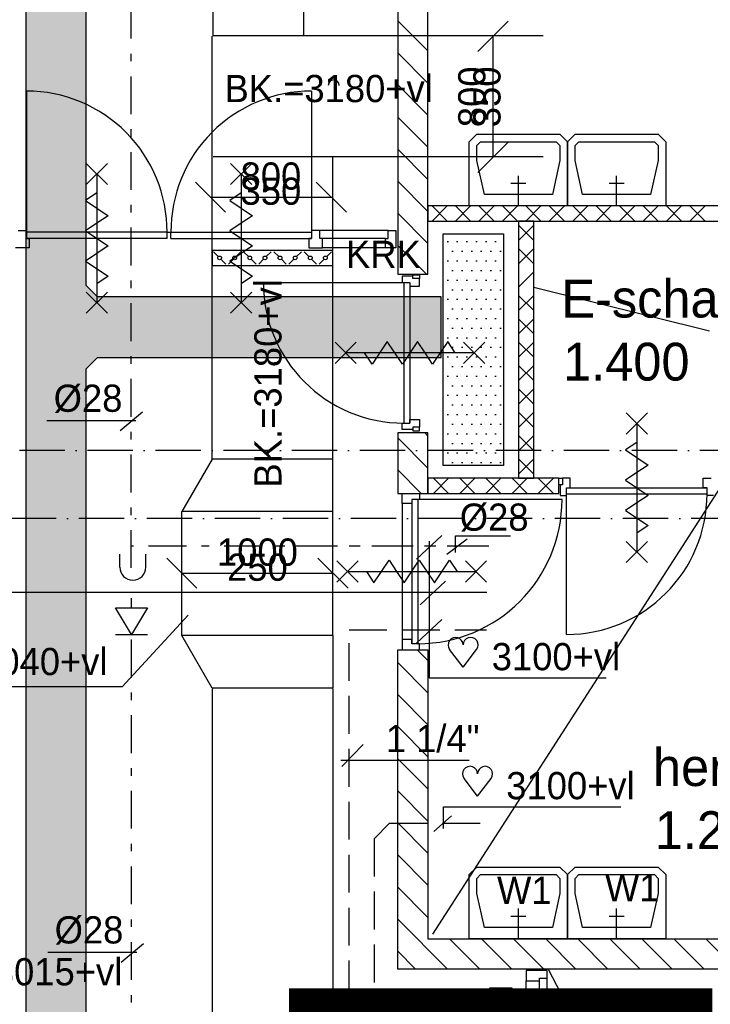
# Model space of a CAD drawing. Extents: x -41378 to 114803, y -24080 to 82188.
# Tile 106 of 137: x 57430 to 61999, y 41415 to 47924. Entities that reach past the tile are written whole.
import ezdxf
from ezdxf.enums import TextEntityAlignment as Align

# ---------------------------------------------------------------- set-up
doc = ezdxf.new("R2010")
doc.units = 0
doc.header["$LTSCALE"] = 50
for name, pattern in [('2322102', [45, 5, -2, 5, -2, 5, -2, 5, -2, 5, -2, 5, -5]), ('2322107', [2000, 1000, 1000]), ('2322108', [7, 5, -2]), ('2322109', [10, 5, -2, 1, -2]), ('2322121', [2000, 1000, 1000]), ('DASHDOT', [9, 6, -1.5, 0, -1.5]), ('DOT2', [1.25, 0, -1.25]), ('LURETOUR', [6, 4, -2])]:
    doc.linetypes.add(name, pattern=pattern)
doc.layers.get('0').update_dxf_attribs({"linetype": 'CONTINUOUS'})
for name, color, linetype in [('AL$2----_RENVOOI', 7, 'CONTINUOUS'), ('AL$7----_STRAMIEN', 1, 'DASHDOT'), ('AL22----_BINNENWAND', 7, 'CONTINUOUS'), ('AL23----_VLOEREN', 4, 'CONTINUOUS'), ('AL28----_KONSTRUKTIE', 3, 'CONTINUOUS'), ('AL32----_BINNENKOZ', 7, 'CONTINUOUS'), ('AL32----_DRAAIR', 7, 'CONTINUOUS'), ('AL65----_BEVEILIGING', 7, 'CONTINUOUS'), ('AL74----_INRSANITAIR', 7, 'CONTINUOUS'), ('ALXA7---_KALKZVUIL', 1, 'CONTINUOUS'), ('ALXAB---_PREFABBETON', 1, 'CONTINUOUS'), ('BOUW', 8, 'CONTINUOUS'), ('KABELGGOOT1', 8, 'CONTINUOUS'), ('WL524---', 4, 'CONTINUOUS'), ('WL531---', 4, 'CONTINUOUS'), ('WL561---', 4, 'CONTINUOUS'), ('WL561---_AANVOER', 4, 'CONTINUOUS'), ('WL561---_RETOUR', 4, 'CONTINUOUS'), ('WL562---', 4, 'CONTINUOUS'), ('WL5627--', 4, 'CONTINUOUS'), ('WL570---', 3, 'CONTINUOUS'), ('WL570---_RETOUR', 3, 'CONTINUOUS'), ('WL570---_TOEVOER', 3, 'CONTINUOUS'), ('WM570---', 1, 'CONTINUOUS')]:
    doc.layers.add(name, color=color, linetype=linetype)
doc.layers.get('0').freeze()
doc.styles.add('BURO-018', font='BUROFONT.shx', dxfattribs={"height": 90})
doc.styles.add('BURO-025', font='BUROFONT.shx', dxfattribs={"height": 250})
pattern_1 = [(0, (0, 200000), (31.75, 63.5), [0, -63.5])]

# ---------------------------------------------------------------- blocks, each defined once
blk = doc.blocks.new('2322401')
at = {"color": 0, "linetype": 'CONTINUOUS'}
for p, q in [((-0.5, 0.5, 1), (-0.5, 0.5)), ((-0.5, 0.5, 1), (-0.5, -0.5, 1)), ((0.5, 0.5, 1), (-0.5, 0.5, 1)), ((0.5, 0.5), (-0.5, 0.5)), ((-0.5, 0.5), (-0.5, -0.5)), ((0.5, 0.5, 1), (0.5, 0.5)), ((0.5, -0.5, 1), (0.5, 0.5, 1)), ((0.5, -0.5), (0.5, 0.5)), ((-0.5, -0.5, 1), (-0.5, -0.5)), ((-0.5, -0.5, 1), (0.5, -0.5, 1)), ((-0.5, -0.5), (0.5, -0.5)), ((0.5, -0.5, 1), (0.5, -0.5))]:
    blk.add_line(p, q, dxfattribs=at)
blk = doc.blocks.new('CVHATCH4')
at = {"color": 0, "linetype": 'DOT2'}
blk.add_lwpolyline([(-0.5, 0, 1, 1, 0), (0.5, 0, 1, 1, 0)], format="xyseb", dxfattribs=at)
blk = doc.blocks.new('LU-2D-K-320')
at = {"color": 0, "linetype": 'CONTINUOUS'}
for p, q in [((-0.5, 400), (0.5, 400)), ((-0.5, -400), (0.5, -400))]:
    blk.add_line(p, q, dxfattribs=at)
blk = doc.blocks.new('*U150', base_point=(59082, 44322.1))
at = {"layer": 'WM570---', "color": 1, "linetype": 'CONTINUOUS'}
for p, q in [((58582.3, 44421.8), (58781.7, 44222.4)), ((59382.3, 44421.8), (59581.7, 44222.4)), ((58682, 44322.1), (59482, 44322.1))]:
    blk.add_line(p, q, dxfattribs=at)
at = {"layer": 'WM570---', "color": 1, "linetype": 'CONTINUOUS', "style": 'BURO-018'}
for s, p in [('800', (59082, 44372.1)), ('350', (59082, 44272.1))]:
    blk.add_text(s, height=180, dxfattribs=at).set_placement(p, align=Align.CENTER)
blk = doc.blocks.new('*U151', base_point=(60285.5, 47421))
at = {"layer": 'WM570---', "linetype": 'CONTINUOUS'}
for p, q in [((60385.2, 47920.7), (60185.8, 47721.3)), ((60285.5, 47821), (60285.5, 47021)), ((60385.2, 47120.7), (60185.8, 46921.3))]:
    blk.add_line(p, q, dxfattribs=at)
at = {"layer": 'WM570---', "linetype": 'CONTINUOUS', "style": 'BURO-018'}
for s, p in [('800', (60235.5, 47421)), ('350', (60335.5, 47421))]:
    blk.add_text(s, height=180, rotation=90, dxfattribs=at).set_placement(p, align=Align.CENTER)
blk = doc.blocks.new('LU-2D-KLC-32064')
at = {"color": 0, "linetype": 'CONTINUOUS'}
for p, q in [((-50, 400), (-50, -400)), ((50, 400), (-50, 400)), ((-8.8, 358.8), (-41.2, 391.2)), ((50, -400), (50, 400)), ((8.8, 341.2), (41.2, 308.8)), ((8.8, 258.8), (41.2, 291.2)), ((-8.8, 241.2), (-41.2, 208.8)), ((-8.8, 158.8), (-41.2, 191.2)), ((8.8, 141.2), (41.2, 108.8)), ((8.8, 58.8), (41.2, 91.2)), ((-8.8, 41.2), (-41.2, 8.8)), ((-8.8, -41.2), (-41.2, -8.8)), ((8.8, -58.8), (41.2, -91.2)), ((8.8, -141.2), (41.2, -108.8)), ((-8.8, -158.8), (-41.2, -191.2)), ((-8.8, -241.2), (-41.2, -208.8)), ((8.8, -258.8), (41.2, -291.2)), ((8.8, -341.2), (41.2, -308.8)), ((-8.8, -358.8), (-41.2, -391.2)), ((-50, -400), (50, -400))]:
    blk.add_line(p, q, dxfattribs=at)
for centre in [(0, 350), (0, 250), (0, 150), (0, 50), (0, -50), (0, -150), (0, -250), (0, -350)]:
    blk.add_circle(centre, 12.5, dxfattribs=at)
blk = doc.blocks.new('LU-2D-K-258')
at = {"color": 0, "linetype": 'CONTINUOUS'}
for p, q in [((-0.5, 300), (0.5, 300)), ((-0.5, -300), (0.5, -300))]:
    blk.add_line(p, q, dxfattribs=at)
blk = doc.blocks.new('LU-2D-K-3E8')
at = {"color": 0, "linetype": 'CONTINUOUS'}
for p, q in [((-0.5, 500), (0.5, 500)), ((-0.5, -500), (0.5, -500))]:
    blk.add_line(p, q, dxfattribs=at)
blk = doc.blocks.new('LU-2D-V-1--1-3E832015A')
at = {"color": 0, "linetype": 'CONTINUOUS'}
for p, q in [((346.4, 300), (0, 500)), ((0, -500), (0, 500)), ((346.4, -500), (346.4, 300)), ((0, -500), (346.4, -500))]:
    blk.add_line(p, q, dxfattribs=at)
blk = doc.blocks.new('*U241', base_point=(58804.2, 41989.7))
at = {"layer": 'WM570---', "linetype": 'CONTINUOUS'}
for p, q in [((58204.5, 42089.4), (58403.9, 41890)), ((59204.5, 42089.4), (59403.9, 41890)), ((58304.2, 41989.7), (59304.2, 41989.7))]:
    blk.add_line(p, q, dxfattribs=at)
at = {"layer": 'WM570---', "linetype": 'CONTINUOUS', "style": 'BURO-018'}
for s, p in [('1000', (58804.2, 42039.7)), ('250', (58804.2, 41939.7))]:
    blk.add_text(s, height=180, dxfattribs=at).set_placement(p, align=Align.CENTER)
blk = doc.blocks.new('3048311')
at = {"color": 0, "linetype": 'CONTINUOUS'}
for p, q in [((-2.5, 1.5), (0, 0)), ((-2.5, -1.5), (-2.5, 1.5)), ((0, -1.5), (0, 1.5)), ((0, 0), (-2.5, -1.5))]:
    blk.add_line(p, q, dxfattribs=at)
at = {"color": 0, "linetype": 'CONTINUOUS', "style": 'BURO-018', "flags": 1}
blk.add_attdef('CV_MATCODE', (0, 0), '', height=1.8, dxfattribs=at)
blk = doc.blocks.new('LDS')
at = {"color": 0, "linetype": 'CONTINUOUS'}
for p, q in [((0, 1), (1, 1)), ((0, -1), (1, -1))]:
    blk.add_line(p, q, dxfattribs=at)
blk.add_arc((0, 0), 1, 90, 270, dxfattribs=at)
blk = doc.blocks.new('HART')
at = {"color": 1}
for q in [(-39.7, 52.4), (39.7, 52.4)]:
    blk.add_line((0, 0), q, dxfattribs=at)
for centre, start, end in [((-22.1, 65.7), 0, 217.1867), ((22.1, 65.7), 322.8133, 180)]:
    blk.add_arc(centre, 22.1, start, end, dxfattribs=at)

msp = doc.modelspace()

# ---------------------------------------------------------------- hatches: boundary and pattern name
at = {"layer": 'KABELGGOOT1'}
h = msp.add_hatch(dxfattribs=at)
h.set_pattern_fill('DOTS', color=256, scale=40, style=0)
h.set_pattern_definition(pattern_1)
h.paths.add_polyline_path([(57870.6, 45616.5), (57945.6, 45691.5), (60219.3, 45691.5), (60219.3, 46091.5), (57945.4, 46091.5), (57870.6, 46166.5), (57870.6, 54737.5), (57945.4, 54812.5), (66285.3, 54812.5), (66360.3, 54737.5), (66360.3, 50354.5), (66285.3, 50279.5), (64938.3, 50279.5), (64938.3, 49879.5), (66760.3, 49879.5), (66761.3, 55213.5), (57470.6, 55213.5), (57470.6, 39113.3), (57402.2, 39038.3), (53994, 39038.3), (53994, 38637.8), (57870.6, 38638.3)])
h = msp.add_hatch(dxfattribs=at)
h.set_pattern_fill('DOTS', color=256, scale=40, style=0)
h.set_pattern_definition(pattern_1)
h.paths.add_polyline_path([(60631.4, 46509.2), (60231.4, 46509.2), (60231.4, 44976.5), (60631.4, 44976.5)])

# ---------------------------------------------------------------- linework, layer by layer
at = {"layer": 'AL$2----_RENVOOI', "color": 8, "linetype": 'CONTINUOUS'}
msp.add_arc((59507.5, 47490), 36, 0, 180, dxfattribs=at)
at = {"layer": 'AL$7----_STRAMIEN', "color": 1}
for p, q in [((112191.2, 45077.3), (-30903.4, 45077.3)), ((112582.7, 44627.3), (-30110.1, 44627.3))]:
    msp.add_line(p, q, dxfattribs=at)
at = {"layer": 'AL22----_BINNENWAND', "color": 8}
for p, q in [((62245, 46692.8), (60131, 46692.8)), ((60131, 46692.8), (60131, 46592.8)), ((60131, 46592.8), (62145, 46592.8)), ((60831, 46592.8), (60731, 46592.8)), ((60731, 46592.8), (60731, 44892.8)), ((60831, 44892.8), (60831, 46592.8)), ((60997.5, 44892.8), (60131, 44892.8)), ((60131, 44892.8), (60131, 44792.8)), ((60731, 44892.8), (60831, 44892.8)), ((60997.5, 44792.8), (60997.5, 44892.8)), ((60131, 44792.8), (60997.5, 44792.8))]:
    msp.add_line(p, q, dxfattribs=at)
at = {"layer": 'AL23----_VLOEREN', "color": 8}
msp.add_line((60925.6, 41647.3), (64346.9, 35120.3), dxfattribs=at)
at = {"layer": 'AL28----_KONSTRUKTIE', "color": 8, "linetype": 'CONTINUOUS'}
for p, q in [((59931, 48097.5), (59931, 46242.8)), ((60131, 46242.8), (60131, 48097.5)), ((59931, 46242.8), (60131, 46242.8)), ((60131, 46242.8), (60131, 46242.8)), ((60131, 45193.4), (59931, 45193.4)), ((59931, 45193.4), (59931, 44792.8)), ((60131, 44792.8), (60131, 45193.4)), ((59931, 44792.8), (60131, 44792.8)), ((59931, 41647.3), (59931, 43758.8)), ((59931, 43758.8), (60131, 43758.8)), ((60131, 43758.8), (60131, 41847.3)), ((60131, 41847.3), (66081, 41847.3)), ((66281, 41647.3), (59931, 41647.3))]:
    msp.add_line(p, q, dxfattribs=at)
at = {"layer": 'AL32----_BINNENKOZ', "color": 8}
for p, q in [((57419.3, 46529.8), (57475.3, 46529.8)), ((57419.3, 46529.8), (57475.3, 46529.8)), ((57475.3, 46529.8), (57475.3, 46478.8)), ((58405.3, 46518.8), (57475.3, 46518.8)), ((58405.3, 46478.8), (57475.3, 46478.8)), ((57475.3, 46478.8), (57492.3, 46478.8)), ((57492.3, 46478.8), (57492.3, 46415.8)), ((58405.3, 46518.8), (58430.3, 46518.8)), ((58405.3, 46478.8), (58405.3, 46518.8)), ((58430.3, 46478.8), (58430.3, 46518.8)), ((58430.3, 46518.8), (59360.3, 46518.8)), ((58430.3, 46478.8), (59360.3, 46478.8)), ((59360.3, 46478.8), (59343.3, 46478.8)), ((59343.3, 46478.8), (59343.3, 46415.8)), ((59416.3, 46529.8), (59360.3, 46529.8)), ((59360.3, 46529.8), (59360.3, 46478.8)), ((59416.3, 46529.8), (59360.3, 46529.8)), ((59867.8, 46529.8), (59416.3, 46529.8)), ((59416.3, 46478.8), (59416.3, 46529.8)), ((59433.3, 46478.8), (59416.3, 46478.8)), ((59850.8, 46478.8), (59433.3, 46478.8)), ((59433.3, 46415.8), (59433.3, 46478.8)), ((59850.8, 46415.8), (59850.8, 46478.8)), ((59850.8, 46478.8), (59867.8, 46478.8)), ((59867.8, 46478.8), (59867.8, 46529.8)), ((59867.8, 46529.8), (59917.8, 46529.8)), ((59917.8, 46529.8), (59917.8, 46415.8)), ((57492.3, 46415.8), (57402.3, 46415.8)), ((59343.3, 46415.8), (59433.3, 46415.8)), ((59850.8, 46415.8), (59433.3, 46415.8)), ((59917.8, 46415.8), (59850.8, 46415.8)), ((59961, 46228.9), (59961, 46186.9)), ((60031, 46228.9), (59961, 46228.9)), ((60031, 46213.9), (60031, 46236.9)), ((60031, 46236.9), (60075, 46236.9)), ((60031, 46213.9), (60031, 46228.9)), ((60075, 46236.9), (60075, 46213.9)), ((59042, 46186.9), (59972, 46186.9)), ((59961, 46186.9), (60012, 46186.9)), ((59972, 46186.9), (59972, 45256.9)), ((60012, 46186.9), (60012, 46161.9)), ((60012, 46186.9), (60012, 45256.9)), ((60012, 46161.9), (60075, 46161.9)), ((60075, 46213.9), (60031, 46213.9)), ((60075, 46161.9), (60075, 46213.9)), ((59961, 45214.9), (59961, 45256.9)), ((59961, 45256.9), (60012, 45256.9)), ((60012, 45256.9), (60012, 45281.9)), ((60012, 45281.9), (60075, 45281.9)), ((60075, 45281.9), (60075, 45229.9)), ((60031, 45214.9), (59961, 45214.9)), ((60031, 45229.9), (60031, 45206.9)), ((60075, 45229.9), (60031, 45229.9)), ((60031, 45229.9), (60031, 45214.9)), ((60031, 45206.9), (60075, 45206.9)), ((60075, 45206.9), (60075, 45229.9)), ((60997.5, 44848.8), (60997.5, 44892.8)), ((60997.5, 44892.8), (61020.5, 44892.8)), ((61072.5, 44892.8), (61020.5, 44892.8)), ((61020.5, 44892.8), (61020.5, 44848.8)), ((61072.5, 44829.8), (61072.5, 44892.8)), ((61952.5, 44829.8), (61952.5, 44892.8)), ((61952.5, 44892.8), (62004.5, 44892.8)), ((59961, 44725.8), (59961, 44792.8)), ((59961, 44792.8), (60031, 44792.8)), ((60031, 44792.8), (60031, 44792.8)), ((60031, 44792.8), (60075, 44792.8)), ((60075, 44792.8), (60075, 44752.8)), ((61020.5, 44848.8), (60997.5, 44848.8)), ((61020.5, 44848.8), (61005.5, 44848.8)), ((61005.5, 44848.8), (61005.5, 44778.8)), ((61047.5, 44829.8), (61977.5, 44829.8)), ((61047.5, 44778.8), (61047.5, 44829.8)), ((61047.5, 44829.8), (61072.5, 44829.8)), ((61047.5, 44789.8), (61977.5, 44789.8)), ((61047.5, 43859.8), (61047.5, 44789.8)), ((61977.5, 44829.8), (61952.5, 44829.8)), ((61977.5, 44778.8), (61977.5, 44829.8)), ((60024, 44725.8), (59961, 44725.8)), ((60075, 44752.8), (60024, 44752.8)), ((60024, 44752.8), (60024, 44725.8)), ((60024, 44752.8), (60024, 43798.8)), ((60064, 44752.8), (60064, 43798.8)), ((61005.5, 44778.8), (61047.5, 44778.8)), ((62019.5, 44778.8), (61977.5, 44778.8)), ((60024, 43825.8), (59961, 43825.8)), ((59961, 43825.8), (59961, 43758.8)), ((60024, 43798.8), (60024, 43825.8)), ((59961, 43758.8), (60031, 43758.8)), ((60075, 43798.8), (60024, 43798.8)), ((60031, 43758.8), (60031, 43758.8)), ((60031, 43758.8), (60075, 43758.8)), ((60075, 43758.8), (60075, 43798.8)), ((60803, 41637.5), (60781, 41637.5)), ((60781, 41637.5), (60781, 41570.5)), ((60895, 41637.5), (60803, 41637.5)), ((60803, 41637.5), (60803, 41637.5)), ((60920, 41637.5), (60895, 41637.5)), ((60895, 41637.5), (60895, 41637.5)), ((60920, 41587.5), (60920, 41637.5)), ((60781, 41215.7), (60781, 41570.5)), ((60781, 41570.5), (60869, 41570.5)), ((60869, 41570.5), (60869, 41587.5)), ((60869, 41587.5), (60920, 41587.5)), ((60869, 41215.7), (60869, 41570.5)), ((60920, 41198.7), (60920, 41587.5))]:
    msp.add_line(p, q, dxfattribs=at)
at = {"layer": 'AL32----_BINNENKOZ', "color": 8, "linetype": 'CONTINUOUS'}
msp.add_line((59961, 44725.8), (59961, 43825.8), dxfattribs=at)
at = {"layer": 'AL32----_BINNENKOZ', "color": 8}
for centre, start, end in [((59972, 46186.9), 180, 270), ((61047.5, 44789.8), 270, 0)]:
    msp.add_arc(centre, 930, start, end, dxfattribs=at)
at = {"layer": 'AL32----_DRAAIR', "color": 8}
for p, q in [((57475.3, 47452.8), (57475.3, 46518.8)), ((59360.3, 47452.8), (59360.3, 46518.8)), ((61018, 44752.8), (60064, 44752.8))]:
    msp.add_line(p, q, dxfattribs=at)
for centre, radius, start, end in [((57474.7, 46522.2), 930.6, 359.79023, 89.96387), ((59360.9, 46522.2), 930.6, 90.03613, 180.20977), ((60064, 44752.8), 954, 270, 0)]:
    msp.add_arc(centre, radius, start, end, dxfattribs=at)
at = {"layer": 'AL65----_BEVEILIGING', "color": 8, "linetype": 'CONTINUOUS'}
for points in [[(57870.3, 46973.8), (58010.3, 46833.8)], [(58010.3, 46973.8), (57870.3, 46833.8)], [(58825.3, 46973.8), (58965.3, 46833.8)], [(58965.3, 46973.8), (58825.3, 46833.8)], [(57940.3, 46903.8), (57940.3, 46053.8)], [(58895.3, 46903.8), (58895.3, 46053.8)], [(57940.3, 46778.8), (57865.3, 46728.8), (58015.3, 46628.8), (57940.3, 46578.8)], [(58895.3, 46778.8), (58820.3, 46728.8), (58970.3, 46628.8), (58895.3, 46578.8)], [(57940.3, 46578.8), (57865.3, 46528.8), (58015.3, 46428.8), (57940.3, 46378.8)], [(58895.3, 46578.8), (58820.3, 46528.8), (58970.3, 46428.8), (58895.3, 46378.8)], [(57940.3, 46378.8), (57865.3, 46328.8), (58015.3, 46228.8), (57940.3, 46178.8)], [(58895.3, 46378.8), (58820.3, 46328.8), (58970.3, 46228.8), (58895.3, 46178.8)], [(57870.3, 46123.8), (58010.3, 45983.8)], [(58010.3, 46123.8), (57870.3, 45983.8)], [(58825.3, 46123.8), (58965.3, 45983.8)], [(58965.3, 46123.8), (58825.3, 45983.8)], [(59657, 45791.9), (59517, 45651.9)], [(59657, 45651.9), (59517, 45791.9)], [(59912, 45721.9), (59862, 45796.9), (59762, 45646.9), (59712, 45721.9)], [(60112, 45721.9), (60062, 45796.9), (59962, 45646.9), (59912, 45721.9)], [(60312, 45721.9), (60262, 45796.9), (60162, 45646.9), (60112, 45721.9)], [(60507, 45791.9), (60367, 45651.9)], [(60507, 45651.9), (60367, 45791.9)], [(60437, 45721.9), (59587, 45721.9)], [(61442.5, 45324.8), (61582.5, 45184.8)], [(61582.5, 45324.8), (61442.5, 45184.8)], [(61512.5, 45254.8), (61512.5, 44404.8)], [(61512.5, 45129.8), (61437.5, 45079.8), (61587.5, 44979.8), (61512.5, 44929.8)], [(61512.5, 44929.8), (61437.5, 44879.8), (61587.5, 44779.8), (61512.5, 44729.8)], [(61512.5, 44729.8), (61437.5, 44679.8), (61587.5, 44579.8), (61512.5, 44529.8)], [(61442.5, 44474.8), (61582.5, 44334.8)], [(61582.5, 44474.8), (61442.5, 44334.8)], [(59529, 44205.8), (59669, 44345.8)], [(59529, 44345.8), (59669, 44205.8)], [(59724, 44275.8), (59774, 44200.8), (59874, 44350.8), (59924, 44275.8)], [(59924, 44275.8), (59974, 44200.8), (60074, 44350.8), (60124, 44275.8)], [(60124, 44275.8), (60174, 44200.8), (60274, 44350.8), (60324, 44275.8)], [(60379, 44205.8), (60519, 44345.8)], [(60379, 44345.8), (60519, 44205.8)], [(59599, 44275.8), (60449, 44275.8)]]:
    msp.add_lwpolyline(points, dxfattribs=at)
at = {"layer": 'AL74----_INRSANITAIR', "color": 8, "linetype": 'CONTINUOUS'}
for p, q in [((60404.4, 47117.8), (60454.4, 47167.8)), ((60454.4, 47167.8), (61004.4, 47167.8)), ((61004.4, 47167.8), (61054.4, 47117.8)), ((61054.4, 47117.8), (61104.4, 47167.8)), ((61104.4, 47167.8), (61654.4, 47167.8)), ((61654.4, 47167.8), (61704.4, 47117.8)), ((60404.4, 46992.8), (60404.4, 47117.8)), ((60454.4, 47092.8), (60479.4, 47117.8)), ((60454.4, 46992.8), (60454.4, 47092.8)), ((60479.4, 47117.8), (60979.4, 47117.8)), ((60979.4, 47117.8), (61004.4, 47092.8)), ((61004.4, 47092.8), (61004.4, 46992.8)), ((61054.4, 46992.8), (61054.4, 47117.8)), ((61054.4, 47117.8), (61054.4, 46992.8)), ((61104.4, 47092.8), (61129.4, 47117.8)), ((61104.4, 46992.8), (61104.4, 47092.8)), ((61129.4, 47117.8), (61629.4, 47117.8)), ((61629.4, 47117.8), (61654.4, 47092.8)), ((61654.4, 47092.8), (61654.4, 46992.8)), ((61704.4, 47117.8), (61704.4, 46992.8)), ((60404.4, 46692.8), (60404.4, 46992.8)), ((60504.4, 46767.8), (60454.4, 46992.8)), ((61004.4, 46992.8), (60954.4, 46767.8)), ((61054.4, 46692.8), (61054.4, 46992.8)), ((61054.4, 46992.8), (61054.4, 46692.8)), ((61154.4, 46767.8), (61104.4, 46992.8)), ((61654.4, 46992.8), (61604.4, 46767.8)), ((61704.4, 46992.8), (61704.4, 46692.8)), ((60954.4, 46767.8), (60504.4, 46767.8)), ((61604.4, 46767.8), (61154.4, 46767.8)), ((61054.4, 46692.8), (60404.4, 46692.8)), ((61704.4, 46692.8), (61054.4, 46692.8)), ((60404.4, 42272.3), (60454.4, 42322.3)), ((60454.4, 42322.3), (61004.4, 42322.3)), ((61004.4, 42322.3), (61054.4, 42272.3)), ((61054.4, 42272.3), (61104.4, 42322.3)), ((61104.4, 42322.3), (61654.4, 42322.3)), ((61654.4, 42322.3), (61704.4, 42272.3)), ((60404.4, 42147.3), (60404.4, 42272.3)), ((60454.4, 42247.3), (60479.4, 42272.3)), ((60454.4, 42147.3), (60454.4, 42247.3)), ((60479.4, 42272.3), (60979.4, 42272.3)), ((60979.4, 42272.3), (61004.4, 42247.3)), ((61004.4, 42247.3), (61004.4, 42147.3)), ((61054.4, 42147.3), (61054.4, 42272.3)), ((61054.4, 42272.3), (61054.4, 42147.3)), ((61104.4, 42247.3), (61129.4, 42272.3)), ((61104.4, 42147.3), (61104.4, 42247.3)), ((61129.4, 42272.3), (61629.4, 42272.3)), ((61629.4, 42272.3), (61654.4, 42247.3)), ((61654.4, 42247.3), (61654.4, 42147.3)), ((61704.4, 42272.3), (61704.4, 42147.3)), ((60404.4, 41847.3), (60404.4, 42147.3)), ((60504.4, 41922.3), (60454.4, 42147.3)), ((61004.4, 42147.3), (60954.4, 41922.3)), ((61054.4, 41847.3), (61054.4, 42147.3)), ((61054.4, 42147.3), (61054.4, 41847.3)), ((61154.4, 41922.3), (61104.4, 42147.3)), ((61654.4, 42147.3), (61604.4, 41922.3)), ((61704.4, 42147.3), (61704.4, 41847.3)), ((60954.4, 41922.3), (60504.4, 41922.3)), ((61604.4, 41922.3), (61154.4, 41922.3)), ((61054.4, 41847.3), (60404.4, 41847.3)), ((61704.4, 41847.3), (61054.4, 41847.3))]:
    msp.add_line(p, q, dxfattribs=at)
for points in [[(60729.4, 46692.8), (60729.4, 46892.8)], [(61379.4, 46692.8), (61379.4, 46892.8)], [(60679.4, 46842.8), (60779.4, 46842.8)], [(61329.4, 46842.8), (61429.4, 46842.8)], [(60679.4, 41997.3), (60779.4, 41997.3)], [(60729.4, 41847.3), (60729.4, 42047.3)], [(61329.4, 41997.3), (61429.4, 41997.3)], [(61379.4, 41847.3), (61379.4, 42047.3)]]:
    msp.add_lwpolyline(points, dxfattribs=at)
at = {"layer": 'ALXA7---_KALKZVUIL', "color": 8}
for p, q in [((60158.5, 46592.8), (60258.5, 46692.8)), ((60258.5, 46592.8), (60158.5, 46692.8)), ((60313.6, 46592.8), (60413.6, 46692.8)), ((60413.6, 46592.8), (60313.6, 46692.8)), ((60468.6, 46592.8), (60568.6, 46692.8)), ((60568.6, 46592.8), (60468.6, 46692.8)), ((60623.7, 46592.8), (60723.7, 46692.8)), ((60723.7, 46592.8), (60623.7, 46692.8)), ((60778.8, 46592.8), (60878.8, 46692.8)), ((60878.8, 46592.8), (60778.8, 46692.8)), ((60933.8, 46592.8), (61033.8, 46692.8)), ((61033.8, 46592.8), (60933.8, 46692.8)), ((61088.9, 46592.8), (61188.9, 46692.8)), ((61188.9, 46592.8), (61088.9, 46692.8)), ((61243.9, 46592.8), (61343.9, 46692.8)), ((61343.9, 46592.8), (61243.9, 46692.8)), ((61399, 46592.8), (61499, 46692.8)), ((61499, 46592.8), (61399, 46692.8)), ((61554, 46592.8), (61654, 46692.8)), ((61654, 46592.8), (61554, 46692.8)), ((61709.1, 46592.8), (61809.1, 46692.8)), ((61809.1, 46592.8), (61709.1, 46692.8)), ((61864.2, 46592.8), (61964.2, 46692.8)), ((61964.2, 46592.8), (61864.2, 46692.8)), ((60831, 46565.6), (60731, 46465.6)), ((60831, 46465.6), (60731, 46565.6)), ((60831, 46411), (60731, 46311)), ((60831, 46311), (60731, 46411)), ((60831, 46256.5), (60731, 46156.5)), ((60831, 46156.5), (61993.9, 45866.8)), ((60831, 46101.9), (60731, 46001.9)), ((60831, 46001.9), (60731, 46101.9)), ((60831, 45947.4), (60731, 45847.4)), ((60831, 45847.4), (60731, 45947.4)), ((60831, 45792.8), (60731, 45692.8)), ((60831, 45692.8), (60731, 45792.8)), ((60831, 45638.3), (60731, 45538.3)), ((60831, 45538.3), (60731, 45638.3)), ((60831, 45483.7), (60731, 45383.7)), ((60831, 45383.7), (60731, 45483.7)), ((60831, 45329.2), (60731, 45229.2)), ((60831, 45229.2), (60731, 45329.2)), ((60831, 45174.6), (60731, 45074.6)), ((60831, 45074.6), (60731, 45174.6)), ((60831, 45020.1), (60731, 44920.1)), ((60831, 44920.1), (60731, 45020.1)), ((60267.6, 44892.8), (60167.6, 44792.8)), ((60167.6, 44892.8), (60267.6, 44792.8)), ((60440.9, 44892.8), (60340.9, 44792.8)), ((60340.9, 44892.8), (60440.9, 44792.8)), ((60614.2, 44892.8), (60514.2, 44792.8)), ((60514.2, 44892.8), (60614.2, 44792.8)), ((60787.5, 44892.8), (60687.5, 44792.8)), ((60687.5, 44892.8), (60787.5, 44792.8)), ((60960.8, 44892.8), (60860.8, 44792.8)), ((60860.8, 44892.8), (60960.8, 44792.8))]:
    msp.add_line(p, q, dxfattribs=at)
at = {"layer": 'ALXAB---_PREFABBETON', "color": 8}
for p, q in [((60131, 47717.5), (59931, 47917.5)), ((60131, 47505.4), (59931, 47705.4)), ((60131, 47293.2), (59931, 47493.2)), ((60131, 47081.1), (59931, 47281.1)), ((60131, 46869), (59931, 47069)), ((60131, 46656.8), (59931, 46856.8)), ((60131, 46444.7), (59931, 46644.7)), ((60120.7, 46242.8), (59931, 46432.6)), ((60131, 45171.9), (60109.5, 45193.4)), ((60131, 44959.8), (59931, 45159.8)), ((60085.8, 44792.8), (59931, 44947.6)), ((60131, 43687), (60059.1, 43758.8)), ((60131, 43474.8), (59931, 43674.8)), ((60131, 43262.7), (59931, 43462.7)), ((60131, 43050.6), (59931, 43250.6)), ((60131, 42838.4), (59931, 43038.4)), ((60131, 42626.3), (59931, 42826.3)), ((60131, 42414.2), (59931, 42614.2)), ((60131, 42202.1), (59931, 42402.1)), ((60131, 41989.9), (59931, 42189.9)), ((60261.4, 41647.3), (59931, 41977.8)), ((60473.6, 41647.3), (60273.6, 41847.3)), ((60685.7, 41647.3), (60485.7, 41847.3)), ((60897.8, 41647.3), (60697.8, 41847.3)), ((61110, 41647.3), (60910, 41847.3)), ((61322.1, 41647.3), (61122.1, 41847.3)), ((61534.2, 41647.3), (61334.2, 41847.3)), ((61746.4, 41647.3), (61546.4, 41847.3)), ((61958.5, 41647.3), (61758.5, 41847.3)), ((62170.6, 41647.3), (61970.6, 41847.3)), ((60049.3, 41647.3), (59931, 41765.7))]:
    msp.add_line(p, q, dxfattribs=at)
at = {"layer": 'KABELGGOOT1'}
for p, q in [((57470.6, 55212.5, 2750), (57470.6, 39113.3, 2750)), ((57870.6, 46166.5, 2750), (57870.6, 54737.5, 2750)), ((60231.4, 46509.2), (60631.4, 46509.2)), ((60231.4, 44976.5), (60231.4, 46509.2)), ((60631.4, 46509.2), (60631.4, 44976.5)), ((57945.4, 46091.5, 2750), (57870.6, 46166.5, 2750)), ((60219.3, 46091.5, 2750), (57945.4, 46091.5, 2750)), ((60219.3, 45691.5, 2750), (60219.3, 46091.5, 2750)), ((57870.6, 45616.5, 2750), (57945.6, 45691.5, 2750)), ((57945.6, 45691.5, 2750), (60219.3, 45691.5, 2750)), ((57870.6, 38638.3, 2750), (57870.6, 45616.5, 2750)), ((60631.4, 44976.5), (60231.4, 44976.5))]:
    msp.add_line(p, q, dxfattribs=at)
at = {"layer": 'WL524---', "linetype": '2322121'}
msp.add_line((59774.9, 42509.7), (59876.6, 42612.8), dxfattribs=at)
at = {"layer": 'WL531---', "linetype": '2322109'}
for p, q in [((58167.7, 44299.7), (58167.7, 50951.1)), ((60533.2, 44443.4), (58167.7, 44443.4)), ((60508.9, 44443.4), (59016, 44443.4)), ((58170, 44035), (58170, 44099.7)), ((58169.4, 31576.3), (58170, 43862.4))]:
    msp.add_line(p, q, dxfattribs=at)
at = {"layer": 'WL561---', "color": 1}
for p, q in [((58095.8, 45207.6), (58242.8, 45331.9)), ((57609.6, 45275.4), (58197.6, 45275.4)), ((60255.9, 44390.8), (60391.6, 44492.5)), ((60313.1, 44401.4), (60313.1, 44512.4)), ((60313.1, 44512.4), (60676.9, 44512.4)), ((59703.5, 43132.1), (59561.1, 42987.2)), ((59553.7, 43029.7), (60404, 43029.7)), ((58102.2, 41692.6), (58249.2, 41817)), ((57616, 41760.4), (58204, 41760.4))]:
    msp.add_line(p, q, dxfattribs=at)
at = {"layer": 'WL561---_AANVOER', "linetype": '2322107'}
for p, q in [((50805, 44140.6), (60520, 44140.6)), ((51653.3, 44140.6), (60508.9, 44140.6))]:
    msp.add_line(p, q, dxfattribs=at)
at = {"layer": 'WL561---_RETOUR', "linetype": '2322108'}
for p, q in [((59609.4, 39003.5), (59609.9, 43890.6)), ((59609.9, 43890.6), (60517.7, 43890.6)), ((60446.3, 43890.6), (60508.9, 43890.6))]:
    msp.add_line(p, q, dxfattribs=at)
at = {"layer": 'WL5627--', "linetype": '2322102'}
for p, q in [((59876.6, 42612.8), (60508.9, 42612.8)), ((59774.9, 42509.7), (59774.9, 39072.7))]:
    msp.add_line(p, q, dxfattribs=at)
at = {"layer": 'WL570---'}
msp.add_line((58702.6, 47022.8), (58702.6, 47816.1), dxfattribs=at)
at = {"layer": 'WL570---', "color": 1}
for p, q in [((58544.5, 43988.2), (58108.4, 43514.2)), ((58108.4, 43514.2), (56639.4, 43514.2)), ((60170.5, 42557.6), (60285.9, 42660.2))]:
    msp.add_line(p, q, dxfattribs=at)
at = {"layer": 'WL570---_TOEVOER', "color": 1, "linetype": 'CONTINUOUS'}
for p, q in [((66051.1, 51020.4), (60160.7, 41877.7)), ((60055.1, 44356.8), (60223.9, 44513.5)), ((60139.5, 44477.3), (60139.5, 43572.9)), ((60079.2, 44055.3), (60248.1, 44212.1)), ((60055.1, 43802.2), (60223.9, 43958.9)), ((60139.5, 43572.9), (61310.3, 43572.9)), ((60234.6, 42576.8), (60234.6, 42720.1)), ((60234.6, 42720.1), (61406.6, 42720.1))]:
    msp.add_line(p, q, dxfattribs=at)

# ---------------------------------------------------------------- block references
at = {"layer": 'WL561---', "color": 2, "xscale": 70, "yscale": 70, "zscale": 70, "rotation": 270}
msp.add_blockref('3048311', (58169.8, 43860.7), dxfattribs=at)
at = {"layer": 'WL561---', "xscale": 2800, "yscale": 150, "rotation": 270}
for name, zscale in [('CVHATCH4', 2800), ('2322401', 900)]:
    msp.add_blockref(name, (60612.4, 40120.9), dxfattribs=dict(at, zscale=zscale))
at = {"layer": 'WL562---', "color": 2, "xscale": 86.4, "yscale": 86.4, "zscale": 86.4, "rotation": 89.99999999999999}
msp.add_blockref('LDS', (58178.6, 44305), dxfattribs=at)
at = {"layer": 'WL570---_RETOUR', "color": 3, "linetype": 'LURETOUR'}
for p, xscale, rotation in [((59102.6, 46019.8), 2006.131169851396, 90), ((59102.6, 41263.8), 4474.431625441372, 270)]:
    msp.add_blockref('LU-2D-K-320', p, dxfattribs=dict(at, xscale=xscale, rotation=rotation))
at = {"layer": 'WL570---_RETOUR', "linetype": 'LURETOUR', "rotation": 90}
msp.add_blockref('LU-2D-V-1--1-3E832015A', (59002.6, 44672.1), dxfattribs=at)
for name, p, xscale in [('LU-2D-K-3E8', (59002.6, 44263.6), 816.9367524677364), ('LU-2D-V-1--1-3E832015A', (59002.6, 43852.1), -1)]:
    msp.add_blockref(name, p, dxfattribs=dict(at, xscale=xscale))
at = {"layer": 'WL570---_TOEVOER', "linetype": 'CONTINUOUS', "xscale": 1168.452343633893, "rotation": 90}
msp.add_blockref('LU-2D-K-258', (59009.4, 48400.3), dxfattribs=at)
at = {"layer": 'WL570---_TOEVOER', "xscale": 2183.453348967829}
msp.add_blockref('LU-2D-K-320', (59801.5, 47421), dxfattribs=at)
at = {"layer": 'WL570---_TOEVOER', "rotation": 270}
msp.add_blockref('LU-2D-KLC-32064', (59102.6, 46349.6), dxfattribs=at)
at = {"layer": 'WM570---'}
for name, p in [('*U151', (60561.3, 47414.6)), ('*U241', (59002.6, 44264.8))]:
    msp.add_blockref(name, p, dxfattribs=at)
at = {"layer": 'WM570---', "color": 1}
msp.add_blockref('*U150', (59092.2, 46750.8), dxfattribs=at)
at = {"layer": 'WM570---', "xscale": 2.25, "yscale": 2.25, "zscale": 2.25}
for p in [(60363.3, 43643.4), (60459.6, 42790.7)]:
    msp.add_blockref('HART', p, dxfattribs=at)

# ---------------------------------------------------------------- texts
at = {"layer": 'BOUW', "style": 'BURO-025'}
for s, p in [('E-schacht', (61013.5, 45955.3)), ('1.400', (61025.3, 45538.5)), ('herentoilet', (61619.6, 42858.1)), ('1.204', (61631.4, 42441.3))]:
    msp.add_text(s, height=250, dxfattribs=at).set_placement(p)
at = {"layer": 'BOUW', "color": 1, "style": 'BURO-018'}
for p in [(60588.1, 42078.6), (61302.3, 42095.6)]:
    msp.add_text('W1', height=180, dxfattribs=at).set_placement(p)
at = {"layer": 'WL561---', "color": 1, "style": 'BURO-018'}
for p in [(57654.8, 45331.9), (60341.7, 44545.7), (57661.2, 41817)]:
    msp.add_text('%%C28', height=180, dxfattribs=at).set_placement(p)
msp.add_text('1 1/4"', height=180, dxfattribs=at).set_placement((60472.6, 43082.1), align=Align.RIGHT)
at = {"layer": 'WL570---', "color": 1, "style": 'BURO-018'}
for s, p in [('BK.=3180+vl', (58785.2, 47379.4)), ('BK.=3040+vl', (56633, 43591.1))]:
    msp.add_text(s, height=180, dxfattribs=at).set_placement(p)
msp.add_text('BK.=3180+vl', height=180, rotation=90, dxfattribs=at).set_placement((59162.2, 44831))
at = {"layer": 'WL570---_RETOUR', "color": 1, "style": 'BURO-018'}
msp.add_text('KRK', height=180, dxfattribs=at).set_placement((59588.9, 46283.2))
at = {"layer": 'WM570---', "color": 1, "style": 'BURO-018'}
for s, p in [('3100+vl', (60552.7, 43623.4)), ('3100+vl', (60649, 42770.6)), ('3015+vl', (57259, 41540))]:
    msp.add_text(s, height=180, dxfattribs=at).set_placement(p)

doc.saveas('drawing.dxf')
